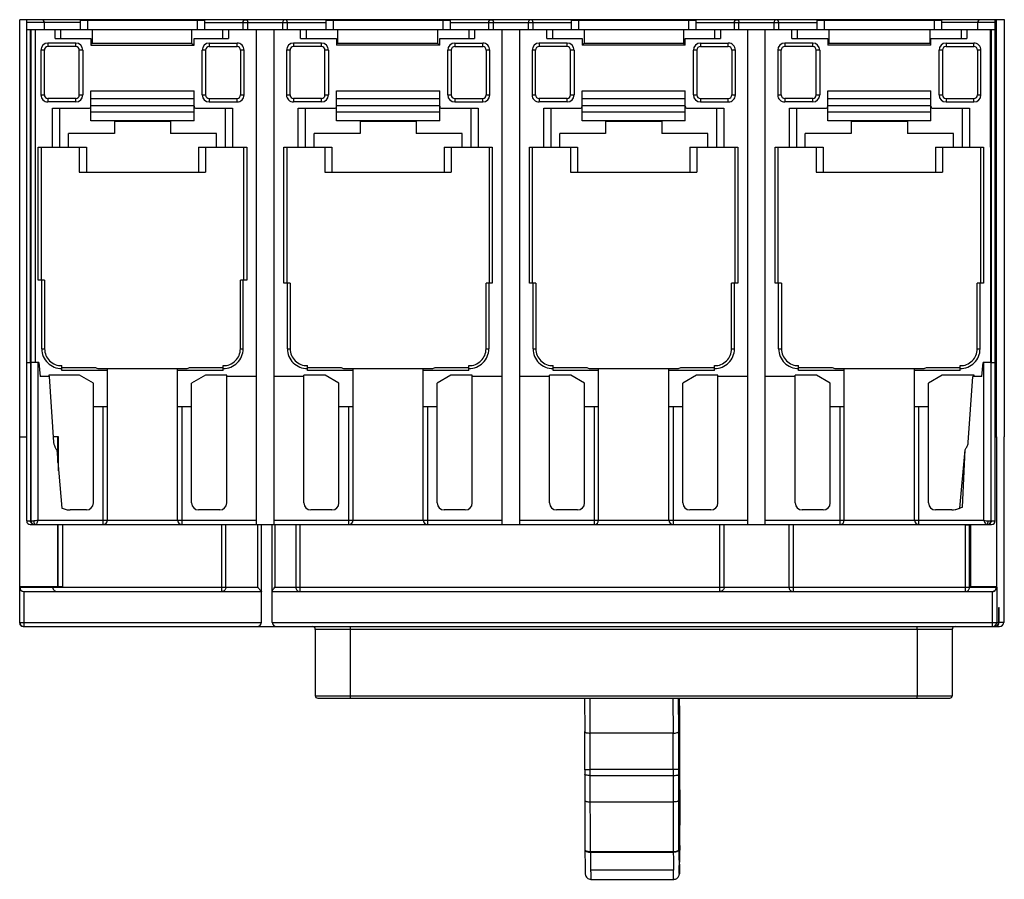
# Model space of a CAD drawing. Header units: millimetres. Extents: x 19 to 159, y 65 to 187.
import ezdxf

# ---------------------------------------------------------------- set-up
doc = ezdxf.new("R2010")
doc.units = ezdxf.units.MM
doc.header["$LTSCALE"] = 16.350276
doc.layers.get('0').update_dxf_attribs({"linetype": 'CONTINUOUS'})

msp = doc.modelspace()

# ---------------------------------------------------------------- linework, layer by layer
at = {"color": 7, "linetype": 'Continuous'}
for p, q in [((18.83, 101.29), (18.83, 187.29)), ((159.14, 187.29), (18.83, 187.29)), ((19.83, 115.84), (19.83, 187.29)), ((27.48, 186.89), (19.83, 186.89)), ((22.33, 186.89), (22.33, 185.88)), ((27.48, 185.88), (27.48, 187.23)), ((27.48, 187.23), (45.18, 187.23)), ((28.48, 187.23), (28.48, 185.88)), ((31.91, 187.29), (31.91, 187.23)), ((32.52, 187.23), (32.52, 187.29)), ((40.14, 187.29), (40.14, 187.23)), ((40.76, 187.23), (40.76, 187.29)), ((44.18, 185.88), (44.18, 187.23)), ((45.18, 187.23), (45.18, 185.88)), ((45.18, 186.89), (62.48, 186.89)), ((50.67, 185.88), (50.67, 186.89)), ((51.33, 185.88), (51.33, 186.89)), ((56.33, 185.88), (56.33, 186.89)), ((56.99, 185.88), (56.99, 186.89)), ((62.48, 185.88), (62.48, 187.23)), ((62.48, 187.23), (80.18, 187.23)), ((63.48, 187.23), (63.48, 185.88)), ((66.91, 187.29), (66.91, 187.23)), ((67.52, 187.23), (67.52, 187.29)), ((75.14, 187.29), (75.14, 187.23)), ((75.76, 187.23), (75.76, 187.29)), ((79.18, 185.88), (79.18, 187.23)), ((80.18, 187.23), (80.18, 185.88)), ((80.18, 186.89), (97.48, 186.89)), ((85.67, 185.88), (85.67, 186.89)), ((86.33, 185.88), (86.33, 186.89)), ((91.33, 185.88), (91.33, 186.89)), ((91.99, 185.88), (91.99, 186.89)), ((97.48, 185.88), (97.48, 187.23)), ((97.48, 187.23), (115.18, 187.23)), ((98.48, 187.23), (98.48, 185.88)), ((101.91, 187.29), (101.91, 187.23)), ((102.52, 187.23), (102.52, 187.29)), ((110.14, 187.29), (110.14, 187.23)), ((110.76, 187.23), (110.76, 187.29)), ((114.18, 185.88), (114.18, 187.23)), ((115.18, 187.23), (115.18, 185.88)), ((115.18, 186.89), (132.48, 186.89)), ((120.67, 185.88), (120.67, 186.89)), ((121.33, 185.88), (121.33, 186.89)), ((126.33, 185.88), (126.33, 186.89)), ((126.99, 185.88), (126.99, 186.89)), ((132.48, 185.88), (132.48, 187.23)), ((132.48, 187.23), (150.18, 187.23)), ((133.48, 187.23), (133.48, 185.88)), ((136.91, 187.29), (136.91, 187.23)), ((137.52, 187.23), (137.52, 187.29)), ((145.14, 187.29), (145.14, 187.23)), ((145.76, 187.23), (145.76, 187.29)), ((149.18, 185.88), (149.18, 187.23)), ((150.18, 187.23), (150.18, 185.88)), ((157.83, 186.89), (150.18, 186.89)), ((155.33, 186.89), (155.33, 185.88)), ((157.83, 115.84), (157.83, 187.29)), ((157.97, 187.29), (157.97, 127.85)), ((159.14, 127.85), (159.14, 187.29)), ((19.83, 185.88), (157.83, 185.88)), ((20.33, 185.88), (20.33, 138.44)), ((20.43, 185.88), (20.43, 115.84)), ((21.03, 185.88), (21.03, 138.41)), ((23.87, 184.62), (23.87, 185.88)), ((24.65, 185.88), (24.65, 184.62)), ((29.14, 185.88), (29.14, 183.96)), ((43.31, 185.88), (43.31, 183.96)), ((47.8, 184.62), (47.8, 185.88)), ((48.58, 185.88), (48.58, 184.62)), ((52.58, 115.34), (52.58, 185.88)), ((55.08, 115.34), (55.08, 185.88)), ((58.86, 184.62), (58.86, 185.88)), ((59.64, 185.88), (59.64, 184.62)), ((64.13, 185.88), (64.13, 183.96)), ((78.39, 185.88), (78.39, 183.96)), ((82.88, 184.62), (82.88, 185.88)), ((83.66, 185.88), (83.66, 184.62)), ((87.58, 115.34), (87.58, 185.88)), ((90.08, 115.34), (90.08, 185.88)), ((93.97, 184.62), (93.97, 185.88)), ((94.76, 185.88), (94.76, 184.62)), ((99.25, 185.88), (99.25, 183.96)), ((113.41, 185.88), (113.41, 183.96)), ((117.9, 184.62), (117.9, 185.88)), ((118.69, 185.88), (118.69, 184.62)), ((122.58, 115.34), (122.58, 185.88)), ((125.08, 115.34), (125.08, 185.88)), ((128.86, 184.62), (128.86, 185.88)), ((129.64, 185.88), (129.64, 184.62)), ((134.13, 185.88), (134.13, 183.96)), ((148.53, 185.88), (148.53, 183.96)), ((153.02, 184.62), (153.02, 185.88)), ((153.81, 185.88), (153.81, 184.62)), ((157.12, 185.88), (157.12, 169.14)), ((157.22, 138.41), (157.22, 185.88)), ((157.32, 138.44), (157.32, 185.88)), ((22.85, 183.96), (22.85, 183.46)), ((26.83, 183.96), (22.85, 183.96)), ((23.87, 184.62), (28.98, 184.62)), ((26.83, 183.46), (26.83, 183.96)), ((28.98, 184.62), (28.98, 183.66)), ((29.14, 183.96), (43.31, 183.96)), ((43.68, 183.66), (43.68, 184.62)), ((43.68, 184.62), (48.58, 184.62)), ((45.83, 183.96), (45.83, 183.46)), ((45.83, 183.96), (49.81, 183.96)), ((49.81, 183.46), (49.81, 183.96)), ((57.85, 183.96), (57.85, 183.46)), ((61.83, 183.96), (57.85, 183.96)), ((58.86, 184.62), (63.98, 184.62)), ((61.83, 183.46), (61.83, 183.96)), ((63.98, 184.62), (63.98, 183.66)), ((64.13, 183.96), (78.39, 183.96)), ((78.68, 183.66), (78.68, 184.62)), ((78.68, 184.62), (83.66, 184.62)), ((80.83, 183.96), (80.83, 183.46)), ((80.83, 183.96), (84.81, 183.96)), ((84.81, 183.46), (84.81, 183.96)), ((92.85, 183.96), (92.85, 183.46)), ((96.83, 183.96), (92.85, 183.96)), ((93.97, 184.62), (98.98, 184.62)), ((96.83, 183.46), (96.83, 183.96)), ((98.98, 184.62), (98.98, 183.66)), ((99.25, 183.96), (113.41, 183.96)), ((113.68, 183.66), (113.68, 184.62)), ((113.68, 184.62), (118.69, 184.62)), ((115.83, 183.96), (115.83, 183.46)), ((115.83, 183.96), (119.81, 183.96)), ((119.81, 183.46), (119.81, 183.96)), ((127.85, 183.96), (127.85, 183.46)), ((131.83, 183.96), (127.85, 183.96)), ((128.86, 184.62), (133.98, 184.62)), ((131.83, 183.46), (131.83, 183.96)), ((133.98, 184.62), (133.98, 183.66)), ((134.13, 183.96), (148.53, 183.96)), ((148.68, 183.66), (148.68, 184.62)), ((148.68, 184.62), (153.81, 184.62)), ((150.83, 183.96), (150.83, 183.46)), ((150.83, 183.96), (154.81, 183.96)), ((154.81, 183.46), (154.81, 183.96)), ((21.85, 182.96), (21.85, 176.56)), ((22.35, 182.96), (21.85, 182.96)), ((22.35, 176.56), (22.35, 182.96)), ((26.83, 183.46), (22.85, 183.46)), ((27.33, 176.56), (27.33, 182.96)), ((27.83, 182.96), (27.33, 182.96)), ((27.83, 182.96), (27.83, 176.56)), ((28.98, 183.66), (43.68, 183.66)), ((44.83, 176.56), (44.83, 182.96)), ((45.33, 182.96), (44.83, 182.96)), ((45.33, 182.96), (45.33, 176.56)), ((45.83, 183.46), (49.81, 183.46)), ((50.31, 182.96), (50.31, 176.56)), ((50.81, 182.96), (50.31, 182.96)), ((50.81, 176.56), (50.81, 182.96)), ((56.85, 182.96), (56.85, 176.56)), ((57.35, 182.96), (56.85, 182.96)), ((57.35, 176.56), (57.35, 182.96)), ((61.83, 183.46), (57.85, 183.46)), ((62.33, 176.56), (62.33, 182.96)), ((62.83, 182.96), (62.33, 182.96)), ((62.83, 182.96), (62.83, 176.56)), ((78.68, 183.66), (63.98, 183.66)), ((79.83, 176.56), (79.83, 182.96)), ((80.33, 182.96), (79.83, 182.96)), ((80.33, 182.96), (80.33, 176.56)), ((80.83, 183.46), (84.81, 183.46)), ((85.31, 182.96), (85.31, 176.56)), ((85.81, 182.96), (85.31, 182.96)), ((85.81, 176.56), (85.81, 182.96)), ((91.85, 182.96), (91.85, 176.56)), ((92.35, 182.96), (91.85, 182.96)), ((92.35, 176.56), (92.35, 182.96)), ((96.83, 183.46), (92.85, 183.46)), ((97.33, 176.56), (97.33, 182.96)), ((97.83, 182.96), (97.33, 182.96)), ((97.83, 182.96), (97.83, 176.56)), ((113.68, 183.66), (98.98, 183.66)), ((114.83, 176.56), (114.83, 182.96)), ((115.33, 182.96), (114.83, 182.96)), ((115.33, 182.96), (115.33, 176.56)), ((115.83, 183.46), (119.81, 183.46)), ((120.31, 182.96), (120.31, 176.56)), ((120.81, 182.96), (120.31, 182.96)), ((120.81, 176.56), (120.81, 182.96)), ((126.85, 182.96), (126.85, 176.56)), ((127.35, 182.96), (126.85, 182.96)), ((127.35, 176.56), (127.35, 182.96)), ((131.83, 183.46), (127.85, 183.46)), ((132.33, 176.56), (132.33, 182.96)), ((132.83, 182.96), (132.33, 182.96)), ((132.83, 182.96), (132.83, 176.56)), ((148.68, 183.66), (133.98, 183.66)), ((149.83, 176.56), (149.83, 182.96)), ((150.33, 182.96), (149.83, 182.96)), ((150.33, 182.96), (150.33, 176.56)), ((150.83, 183.46), (154.81, 183.46)), ((155.81, 182.96), (155.31, 182.96)), ((155.31, 182.96), (155.31, 176.56)), ((155.81, 176.56), (155.81, 182.96)), ((28.98, 172.89), (28.98, 177.16)), ((28.98, 177.16), (43.68, 177.16)), ((43.68, 172.89), (43.68, 177.16)), ((63.98, 172.89), (63.98, 177.16)), ((63.98, 177.16), (78.68, 177.16)), ((78.68, 172.89), (78.68, 177.16)), ((98.98, 172.89), (98.98, 177.16)), ((98.98, 177.16), (113.68, 177.16)), ((113.68, 172.89), (113.68, 177.16)), ((133.98, 172.89), (133.98, 177.16)), ((133.98, 177.16), (148.68, 177.16)), ((148.68, 172.89), (148.68, 177.16)), ((21.85, 176.56), (22.35, 176.56)), ((22.85, 176.06), (22.85, 175.56)), ((26.83, 176.06), (22.85, 176.06)), ((26.83, 175.56), (22.85, 175.56)), ((26.83, 175.56), (26.83, 176.06)), ((27.33, 176.56), (27.83, 176.56)), ((28.98, 176.06), (43.68, 176.06)), ((44.83, 176.56), (45.33, 176.56)), ((45.83, 176.06), (45.83, 175.56)), ((45.83, 176.06), (49.81, 176.06)), ((45.83, 175.56), (49.81, 175.56)), ((49.81, 175.56), (49.81, 176.06)), ((50.31, 176.56), (50.81, 176.56)), ((56.85, 176.56), (57.35, 176.56)), ((57.85, 176.06), (57.85, 175.56)), ((61.83, 176.06), (57.85, 176.06)), ((61.83, 175.56), (57.85, 175.56)), ((61.83, 175.56), (61.83, 176.06)), ((62.33, 176.56), (62.83, 176.56)), ((63.98, 176.06), (78.68, 176.06)), ((79.83, 176.56), (80.33, 176.56)), ((80.83, 176.06), (80.83, 175.56)), ((80.83, 176.06), (84.81, 176.06)), ((80.83, 175.56), (84.81, 175.56)), ((84.81, 175.56), (84.81, 176.06)), ((85.31, 176.56), (85.81, 176.56)), ((91.85, 176.56), (92.35, 176.56)), ((92.85, 176.06), (92.85, 175.56)), ((96.83, 176.06), (92.85, 176.06)), ((96.83, 175.56), (92.85, 175.56)), ((96.83, 175.56), (96.83, 176.06)), ((97.33, 176.56), (97.83, 176.56)), ((98.98, 176.06), (113.68, 176.06)), ((114.83, 176.56), (115.33, 176.56)), ((115.83, 176.06), (115.83, 175.56)), ((115.83, 176.06), (119.81, 176.06)), ((115.83, 175.56), (119.81, 175.56)), ((119.81, 175.56), (119.81, 176.06)), ((120.31, 176.56), (120.81, 176.56)), ((126.85, 176.56), (127.35, 176.56)), ((127.85, 176.06), (127.85, 175.56)), ((131.83, 176.06), (127.85, 176.06)), ((131.83, 175.56), (127.85, 175.56)), ((131.83, 175.56), (131.83, 176.06)), ((132.33, 176.56), (132.83, 176.56)), ((133.98, 176.06), (148.68, 176.06)), ((149.83, 176.56), (150.33, 176.56)), ((150.83, 176.06), (154.81, 176.06)), ((150.83, 176.06), (150.83, 175.56)), ((150.83, 175.56), (154.81, 175.56)), ((154.81, 175.56), (154.81, 176.06)), ((155.31, 176.56), (155.81, 176.56)), ((23.51, 169.14), (23.51, 174.66)), ((23.51, 174.66), (28.68, 174.66)), ((24.51, 174.66), (24.51, 169.14)), ((28.98, 175.06), (43.68, 175.06)), ((28.98, 174.16), (43.68, 174.16)), ((43.98, 174.66), (49.16, 174.66)), ((48.16, 169.14), (48.16, 174.66)), ((49.16, 174.66), (49.16, 169.14)), ((58.51, 169.14), (58.51, 174.66)), ((58.51, 174.66), (63.68, 174.66)), ((59.51, 174.66), (59.51, 169.14)), ((63.98, 175.06), (78.68, 175.06)), ((63.98, 174.16), (78.68, 174.16)), ((78.98, 174.66), (84.16, 174.66)), ((83.16, 169.14), (83.16, 174.66)), ((84.16, 174.66), (84.16, 169.14)), ((93.51, 169.14), (93.51, 174.66)), ((93.51, 174.66), (98.68, 174.66)), ((94.51, 174.66), (94.51, 169.14)), ((98.98, 175.06), (113.68, 175.06)), ((98.98, 174.16), (113.68, 174.16)), ((113.98, 174.66), (119.16, 174.66)), ((118.16, 169.14), (118.16, 174.66)), ((119.16, 174.66), (119.16, 169.14)), ((128.51, 169.14), (128.51, 174.66)), ((128.51, 174.66), (133.68, 174.66)), ((129.51, 174.66), (129.51, 169.14)), ((133.98, 175.06), (148.68, 175.06)), ((133.98, 174.16), (148.68, 174.16)), ((148.98, 174.66), (154.16, 174.66)), ((153.16, 169.14), (153.16, 174.66)), ((154.16, 174.66), (154.16, 169.14)), ((43.68, 172.89), (28.98, 172.89)), ((32.33, 172.82), (32.33, 171.06)), ((32.33, 172.82), (40.33, 172.82)), ((40.33, 172.82), (40.33, 171.06)), ((78.68, 172.89), (63.98, 172.89)), ((67.33, 172.82), (67.33, 171.06)), ((67.33, 172.82), (75.33, 172.82)), ((75.33, 172.82), (75.33, 171.06)), ((113.68, 172.89), (98.98, 172.89)), ((102.33, 172.82), (102.33, 171.06)), ((102.33, 172.82), (110.33, 172.82)), ((110.33, 172.82), (110.33, 171.06)), ((148.68, 172.89), (133.98, 172.89)), ((137.33, 172.82), (137.33, 171.06)), ((137.33, 172.82), (145.33, 172.82)), ((145.33, 172.82), (145.33, 171.06)), ((25.78, 169.14), (25.78, 171.06)), ((32.33, 171.06), (25.78, 171.06)), ((46.88, 171.06), (40.33, 171.06)), ((46.88, 169.14), (46.88, 171.06)), ((60.78, 169.14), (60.78, 171.06)), ((67.33, 171.06), (60.78, 171.06)), ((81.88, 171.06), (75.33, 171.06)), ((81.88, 169.14), (81.88, 171.06)), ((95.78, 169.14), (95.78, 171.06)), ((102.33, 171.06), (95.78, 171.06)), ((116.88, 171.06), (110.33, 171.06)), ((116.88, 169.14), (116.88, 171.06)), ((130.78, 169.14), (130.78, 171.06)), ((137.33, 171.06), (130.78, 171.06)), ((151.88, 171.06), (145.33, 171.06)), ((151.88, 169.14), (151.88, 171.06)), ((21.48, 150.16), (21.48, 169.14)), ((21.48, 169.14), (28.33, 169.14)), ((21.88, 169.14), (21.88, 150.16)), ((27.33, 169.14), (27.33, 165.58)), ((28.33, 169.14), (28.33, 165.58)), ((44.33, 169.14), (44.33, 165.58)), ((44.33, 169.14), (51.18, 169.14)), ((45.33, 169.14), (45.33, 165.58)), ((50.78, 150.16), (50.78, 169.14)), ((51.18, 169.14), (51.18, 150.16)), ((56.48, 149.76), (56.48, 169.14)), ((56.48, 169.14), (63.33, 169.14)), ((56.88, 169.14), (56.88, 149.76)), ((62.33, 169.14), (62.33, 165.58)), ((63.33, 169.14), (63.33, 165.58)), ((79.33, 169.14), (79.33, 165.58)), ((79.33, 169.14), (86.18, 169.14)), ((80.33, 169.14), (80.33, 165.58)), ((85.78, 149.76), (85.78, 169.14)), ((86.18, 169.14), (86.18, 149.76)), ((91.48, 149.76), (91.48, 169.14)), ((91.48, 169.14), (98.33, 169.14)), ((91.88, 169.14), (91.88, 149.76)), ((97.33, 169.14), (97.33, 165.58)), ((98.33, 169.14), (98.33, 165.58)), ((114.33, 169.14), (114.33, 165.58)), ((114.33, 169.14), (121.18, 169.14)), ((115.33, 169.14), (115.33, 165.58)), ((120.78, 149.76), (120.78, 169.14)), ((121.18, 169.14), (121.18, 149.76)), ((126.48, 149.76), (126.48, 169.14)), ((126.48, 169.14), (133.33, 169.14)), ((126.88, 169.14), (126.88, 149.76)), ((132.33, 169.14), (132.33, 165.58)), ((133.33, 169.14), (133.33, 165.58)), ((149.33, 169.14), (156.18, 169.14)), ((149.33, 169.14), (149.33, 165.58)), ((150.33, 169.14), (150.33, 165.58)), ((155.78, 149.76), (155.78, 169.14)), ((156.18, 169.14), (156.18, 149.76)), ((157.22, 169.14), (157.12, 169.14)), ((27.33, 165.58), (45.33, 165.58)), ((62.33, 165.58), (80.33, 165.58)), ((97.33, 165.58), (115.33, 165.58)), ((132.33, 165.58), (150.33, 165.58)), ((22.38, 150.16), (21.48, 150.16)), ((21.98, 140.38), (21.98, 150.16)), ((22.38, 150.16), (22.38, 140.38)), ((50.28, 140.38), (50.28, 150.16)), ((51.18, 150.16), (50.28, 150.16)), ((50.68, 140.38), (50.68, 150.16)), ((57.38, 149.76), (56.48, 149.76)), ((56.98, 140.38), (56.98, 149.76)), ((57.38, 149.76), (57.38, 140.38)), ((85.28, 140.38), (85.28, 149.76)), ((86.18, 149.76), (85.28, 149.76)), ((85.68, 149.76), (85.68, 140.38)), ((92.38, 149.76), (91.48, 149.76)), ((91.98, 140.38), (91.98, 149.76)), ((92.38, 149.76), (92.38, 140.38)), ((121.18, 149.76), (120.28, 149.76)), ((120.28, 140.38), (120.28, 149.76)), ((120.68, 140.38), (120.68, 149.76)), ((127.38, 149.76), (126.48, 149.76)), ((126.98, 140.38), (126.98, 149.76)), ((127.38, 149.76), (127.38, 140.38)), ((156.18, 149.76), (155.28, 149.76)), ((155.28, 140.38), (155.28, 149.76)), ((155.68, 140.38), (155.68, 149.76)), ((21.98, 140.38), (22.38, 140.38)), ((50.28, 140.38), (50.68, 140.38)), ((56.98, 140.38), (57.38, 140.38)), ((85.28, 140.38), (85.68, 140.38)), ((91.98, 140.38), (92.38, 140.38)), ((120.28, 140.38), (120.68, 140.38)), ((126.98, 140.38), (127.38, 140.38)), ((155.28, 140.38), (155.68, 140.38)), ((19.83, 138.44), (20.38, 138.44)), ((20.38, 138.44), (20.38, 115.84)), ((21.57, 138.41), (20.42, 138.41)), ((21.43, 138.41), (21.43, 115.94)), ((21.57, 138.41), (21.74, 136.41)), ((24.83, 137.31), (24.83, 137.98)), ((24.83, 137.71), (29.63, 137.71)), ((30.09, 137.56), (42.57, 137.56)), ((31.33, 115.94), (31.33, 137.56)), ((41.33, 115.94), (41.33, 137.56)), ((43.04, 137.71), (47.83, 137.71)), ((47.83, 137.31), (47.83, 137.98)), ((59.83, 137.31), (59.83, 137.98)), ((59.83, 137.71), (64.63, 137.71)), ((65.09, 137.56), (77.57, 137.56)), ((66.33, 115.94), (66.33, 137.56)), ((76.33, 115.94), (76.33, 137.56)), ((78.04, 137.71), (82.83, 137.71)), ((82.83, 137.31), (82.83, 137.98)), ((94.83, 137.31), (94.83, 137.98)), ((94.83, 137.71), (99.63, 137.71)), ((100.09, 137.56), (112.57, 137.56)), ((101.33, 115.94), (101.33, 137.56)), ((111.33, 115.94), (111.33, 137.56)), ((113.04, 137.71), (117.83, 137.71)), ((117.83, 137.31), (117.83, 137.98)), ((129.83, 137.31), (129.83, 137.98)), ((129.83, 137.71), (134.63, 137.71)), ((135.09, 137.56), (147.57, 137.56)), ((136.33, 115.94), (136.33, 137.56)), ((146.33, 115.94), (146.33, 137.56)), ((148.04, 137.71), (152.83, 137.71)), ((152.83, 137.31), (152.83, 137.98)), ((155.93, 136.41), (156.11, 138.41)), ((157.22, 138.41), (156.11, 138.41)), ((156.23, 115.94), (156.23, 138.41)), ((157.23, 138.41), (157.23, 115.84)), ((157.28, 138.44), (157.83, 138.44)), ((157.28, 115.84), (157.28, 138.44)), ((23.02, 136.41), (21.74, 136.41)), ((22.99, 136.61), (23.01, 136.41)), ((27.37, 136.61), (22.99, 136.61)), ((23.02, 136.41), (23.66, 127.05)), ((31.33, 137.31), (24.83, 137.31)), ((29.33, 135.48), (27.37, 136.61)), ((47.83, 137.31), (41.33, 137.31)), ((45.29, 136.61), (43.33, 135.48)), ((48.33, 136.61), (45.29, 136.61)), ((48.33, 118.41), (48.33, 136.61)), ((52.58, 136.41), (48.33, 136.41)), ((59.33, 136.41), (55.08, 136.41)), ((59.33, 118.41), (59.33, 136.61)), ((62.37, 136.61), (59.33, 136.61)), ((66.33, 137.31), (59.83, 137.31)), ((64.33, 135.48), (62.37, 136.61)), ((82.83, 137.31), (76.33, 137.31)), ((80.29, 136.61), (78.33, 135.48)), ((83.33, 136.61), (80.29, 136.61)), ((83.33, 118.41), (83.33, 136.61)), ((87.58, 136.41), (83.33, 136.41)), ((94.33, 136.41), (90.08, 136.41)), ((94.33, 118.41), (94.33, 136.61)), ((97.37, 136.61), (94.33, 136.61)), ((101.33, 137.31), (94.83, 137.31)), ((99.33, 135.48), (97.37, 136.61)), ((117.83, 137.31), (111.33, 137.31)), ((115.29, 136.61), (113.33, 135.48)), ((118.33, 136.61), (115.29, 136.61)), ((118.33, 118.41), (118.33, 136.61)), ((122.58, 136.41), (118.33, 136.41)), ((129.33, 136.41), (125.08, 136.41)), ((132.37, 136.61), (129.33, 136.61)), ((129.33, 118.41), (129.33, 136.61)), ((136.33, 137.31), (129.83, 137.31)), ((134.33, 135.48), (132.37, 136.61)), ((152.83, 137.31), (146.33, 137.31)), ((150.29, 136.61), (148.33, 135.48)), ((154.86, 136.61), (150.29, 136.61)), ((154, 127.02), (154.65, 136.41)), ((155.93, 136.41), (154.65, 136.41)), ((154.84, 136.41), (154.86, 136.61)), ((29.33, 118.41), (29.33, 135.48)), ((43.33, 118.41), (43.33, 135.48)), ((64.33, 118.41), (64.33, 135.48)), ((78.33, 118.41), (78.33, 135.48)), ((99.33, 118.41), (99.33, 135.48)), ((113.33, 118.41), (113.33, 135.48)), ((134.33, 118.41), (134.33, 135.48)), ((148.33, 118.41), (148.33, 135.48)), ((31.32, 132.11), (29.33, 132.11)), ((30.73, 115.34), (30.73, 132.11)), ((43.33, 132.11), (41.34, 132.11)), ((41.93, 132.11), (41.93, 115.34)), ((66.32, 132.11), (64.33, 132.11)), ((65.73, 115.34), (65.73, 132.11)), ((78.33, 132.11), (76.34, 132.11)), ((76.93, 132.11), (76.93, 115.34)), ((101.32, 132.11), (99.33, 132.11)), ((100.73, 115.34), (100.73, 132.11)), ((113.33, 132.11), (111.34, 132.11)), ((111.93, 132.11), (111.93, 115.34)), ((136.32, 132.11), (134.33, 132.11)), ((135.73, 115.34), (135.73, 132.11)), ((148.33, 132.11), (146.34, 132.11)), ((146.93, 132.11), (146.93, 115.34)), ((18.83, 127.85), (19.83, 127.85)), ((24.38, 127.85), (23.6, 127.85)), ((24.27, 124.16), (24.27, 127.85)), ((24.38, 123), (24.38, 127.85)), ((157.83, 127.85), (157.97, 127.85)), ((158, 127.85), (158, 106.45)), ((159.11, 106.95), (159.11, 127.85)), ((24.12, 125.96), (24.84, 117.68)), ((152.82, 117.68), (153.55, 125.96)), ((153.16, 117.83), (153.55, 125.96)), ((28.33, 117.41), (26.01, 117.41)), ((47.33, 117.41), (44.33, 117.41)), ((63.33, 117.41), (60.33, 117.41)), ((82.33, 117.41), (79.33, 117.41)), ((98.33, 117.41), (95.33, 117.41)), ((117.33, 117.41), (114.33, 117.41)), ((133.33, 117.41), (130.33, 117.41)), ((151.65, 117.41), (149.33, 117.41)), ((19.83, 115.84), (20.83, 115.84)), ((20.33, 115.34), (156.73, 115.34)), ((21.43, 115.94), (41.32, 115.94)), ((24.27, 106.45), (24.27, 115.34)), ((24.32, 106.45), (24.32, 115.34)), ((24.92, 115.34), (24.92, 106.45)), ((41.33, 115.94), (52.58, 115.94)), ((47.62, 105.79), (47.62, 115.34)), ((48.22, 106.39), (48.22, 115.34)), ((52.75, 106.39), (52.75, 115.34)), ((53.29, 101.39), (53.29, 115.34)), ((54.83, 101.39), (54.83, 115.34)), ((55.08, 115.94), (76.32, 115.94)), ((55.19, 115.34), (55.19, 106.39)), ((58.16, 115.34), (58.16, 106.39)), ((58.76, 115.34), (58.76, 105.79)), ((76.33, 115.94), (87.58, 115.94)), ((90.08, 115.94), (111.32, 115.94)), ((111.33, 115.94), (122.58, 115.94)), ((118.62, 105.79), (118.62, 115.34)), ((119.21, 106.39), (119.21, 115.34)), ((125.08, 115.94), (146.32, 115.94)), ((128.45, 115.34), (128.45, 106.39)), ((129.05, 115.34), (129.05, 105.79)), ((146.33, 115.94), (156.23, 115.94)), ((153.6, 115.29), (154.33, 115.29)), ((153.6, 105.79), (153.6, 115.29)), ((154.19, 106.39), (154.19, 115.29)), ((154.32, 115.29), (154.32, 106.45)), ((154.33, 115.34), (154.33, 115.29)), ((156.77, 115.34), (157.33, 115.34)), ((156.83, 115.84), (157.83, 115.84)), ((159.07, 106.95), (159.11, 106.95)), ((159.07, 106.95), (159.07, 101.39)), ((24.92, 106.45), (18.83, 106.45)), ((18.83, 106.39), (52.75, 106.39)), ((19.43, 105.79), (19.43, 100.79)), ((19.43, 105.79), (53.29, 105.79)), ((23.56, 106.45), (23.56, 106.39)), ((54.83, 105.79), (157.45, 105.79)), ((55.19, 106.39), (158.05, 106.39)), ((157.99, 106.45), (154.32, 106.45)), ((157.45, 100.79), (157.45, 105.79)), ((157.99, 106.45), (157.99, 106.39)), ((158.05, 106.39), (158.05, 101.39)), ((158.35, 103.49), (158.42, 103.49)), ((158.35, 101.39), (158.35, 103.49)), ((158.42, 101.39), (158.42, 103.49)), ((18.83, 101.39), (53.29, 101.39)), ((54.83, 101.39), (158.35, 101.39)), ((159.07, 101.39), (158.42, 101.39)), ((19.33, 100.79), (158.47, 100.79)), ((60.95, 100.39), (60.95, 90.94)), ((151.71, 100.39), (60.95, 100.39)), ((65.94, 100.79), (65.94, 90.59)), ((146.71, 100.39), (146.71, 100.79)), ((146.72, 100.39), (146.72, 90.94)), ((151.73, 100.5), (151.71, 100.39)), ((151.71, 100.39), (151.71, 90.94)), ((60.95, 90.94), (151.71, 90.94)), ((61.3, 90.59), (151.36, 90.59)), ((99.33, 90.59), (99.34, 85.83)), ((100.13, 85.6), (100.12, 90.59)), ((111.92, 90.59), (111.93, 85.6)), ((112.74, 85.83), (112.73, 90.59)), ((112.82, 90.59), (112.83, 88.47)), ((146.71, 90.59), (146.71, 90.94)), ((111.93, 85.6), (100.13, 85.6)), ((112.86, 82.65), (112.89, 72.46)), ((99.35, 80.37), (99.35, 79.68)), ((100.14, 80.44), (111.94, 80.44)), ((100.14, 79.57), (100.14, 80.44)), ((111.94, 80.44), (111.97, 68.73)), ((112.75, 79.68), (112.75, 80.37)), ((99.35, 79.68), (99.38, 68.96)), ((100.14, 79.57), (111.94, 79.57)), ((100.17, 68.73), (100.14, 79.57)), ((112.78, 68.95), (112.75, 79.68)), ((100.15, 75.8), (111.95, 75.79)), ((112.89, 72.46), (112.89, 72.46)), ((112.89, 69.15), (112.88, 68.9)), ((112.89, 69.6), (112.89, 69.38)), ((112.89, 69.38), (112.89, 69.15)), ((100.17, 68.73), (111.97, 68.73)), ((100.17, 68.73), (100.17, 68.62)), ((100.17, 68.62), (111.97, 68.62)), ((111.97, 68.62), (111.97, 68.73)), ((111.99, 66.08), (100.19, 66.08)), ((112.87, 66.94), (112.87, 66.8)), ((100.23, 64.76), (112.03, 64.76))]:
    msp.add_line(p, q, dxfattribs=at)
for centre, radius, start, end in [((21.93, 186.89), 0.4, 0, 90), ((155.73, 186.89), 0.4, 90, 180), ((22.85, 182.96), 1, 89.9454, 179.9404), ((26.83, 182.96), 1, 0, 90), ((45.83, 182.96), 1, 90, 180), ((49.81, 182.96), 1, 0.0564, 90.0608), ((57.85, 182.96), 1, 89.9419, 179.9389), ((61.83, 182.96), 1, 0, 90), ((80.83, 182.96), 1, 90, 180), ((84.81, 182.96), 1, 0.0563, 90.0639), ((92.85, 182.96), 1, 89.9436, 179.9396), ((96.83, 182.96), 1, 0, 90), ((115.83, 182.96), 1, 90, 180), ((119.81, 182.96), 1, 0.0556, 90.0599), ((127.85, 182.96), 1, 89.9427, 179.9397), ((131.83, 182.96), 1, 0, 90), ((150.83, 182.96), 1, 90, 180), ((154.81, 182.96), 1, 0.0555, 90.063), ((22.85, 182.96), 0.5, 89.9424, 179.9398), ((26.83, 182.96), 0.5, 0, 90), ((45.83, 182.96), 0.5, 90, 180), ((49.81, 182.96), 0.5, 0.0598, 90.0588), ((57.85, 182.96), 0.5, 89.9425, 179.9375), ((61.83, 182.96), 0.5, 0, 90), ((80.83, 182.96), 0.5, 90, 180), ((84.81, 182.96), 0.5, 0.0564, 90.0628), ((92.85, 182.96), 0.5, 89.9378, 179.945), ((96.83, 182.96), 0.5, 0, 90), ((115.83, 182.96), 0.5, 90, 180), ((119.81, 182.96), 0.5, 0.0589, 90.058), ((127.85, 182.96), 0.5, 89.9433, 179.9384), ((131.83, 182.96), 0.5, 0, 90), ((150.83, 182.96), 0.5, 90, 180), ((154.81, 182.96), 0.5, 0.0555, 90.0619), ((22.85, 176.56), 1, 180.0627, 270.0634), ((22.85, 176.56), 0.5, 180.0346, 270.0631), ((26.83, 176.56), 1, 270, 360), ((26.83, 176.56), 0.5, 270, 360), ((45.83, 176.56), 1, 180, 270), ((45.83, 176.56), 0.5, 180, 270), ((49.81, 176.56), 1, 269.9368, 359.9387), ((49.81, 176.56), 0.5, 269.9348, 359.938), ((57.85, 176.56), 1, 180.0563, 270.064), ((57.85, 176.56), 0.5, 180.0563, 270.0628), ((61.83, 176.56), 1, 270, 360), ((61.83, 176.56), 0.5, 270, 360), ((80.83, 176.56), 1, 180, 270), ((80.83, 176.56), 0.5, 180, 270), ((84.81, 176.56), 1, 269.9421, 359.9388), ((84.81, 176.56), 0.5, 269.942, 359.9381), ((92.85, 176.56), 1, 180.0607, 270.0624), ((92.85, 176.56), 0.5, 180.0516, 270.0582), ((96.83, 176.56), 1, 270, 360), ((96.83, 176.56), 0.5, 270, 360), ((115.83, 176.56), 1, 180, 270), ((115.83, 176.56), 0.5, 180, 270), ((119.81, 176.56), 1, 269.9376, 359.9395), ((119.81, 176.56), 0.5, 269.9357, 359.9388), ((127.85, 176.56), 1, 180.0555, 270.0631), ((127.85, 176.56), 0.5, 180.0555, 270.0619), ((131.83, 176.56), 1, 270, 360), ((131.83, 176.56), 0.5, 270, 360), ((150.83, 176.56), 1, 180, 270), ((150.83, 176.56), 0.5, 180, 270), ((154.81, 176.56), 1, 269.943, 359.9396), ((154.81, 176.56), 0.5, 269.9428, 359.939), ((28.68, 174.96), 0.3, 270, 0.0133), ((43.98, 174.96), 0.3, 179.9852, 269.9926), ((63.68, 174.96), 0.3, 270, 0.013), ((78.98, 174.96), 0.3, 179.9846, 269.9923), ((98.68, 174.96), 0.3, 270, 0.013), ((113.98, 174.96), 0.3, 179.9846, 269.9923), ((133.68, 174.96), 0.3, 270, 0.0137), ((148.98, 174.96), 0.3, 179.986, 269.993), ((24.78, 140.38), 2.8, 180, 271.0235), ((24.78, 140.38), 2.4, 180, 271.1941), ((47.88, 140.38), 2.8, 268.9765, 0), ((47.88, 140.38), 2.4, 268.8059, 360), ((59.78, 140.38), 2.8, 180, 271.0235), ((59.78, 140.38), 2.4, 180, 271.1941), ((82.88, 140.38), 2.8, 268.9765, 0), ((82.88, 140.38), 2.4, 268.8059, 360), ((94.78, 140.38), 2.8, 180, 271.0235), ((94.78, 140.38), 2.4, 180, 271.1941), ((117.88, 140.38), 2.8, 268.9765, 0), ((117.88, 140.38), 2.4, 268.8059, 360), ((129.78, 140.38), 2.8, 180, 271.0235), ((129.78, 140.38), 2.4, 180, 271.1941), ((152.88, 140.38), 2.8, 268.9765, 0), ((152.88, 140.38), 2.4, 268.8059, 360), ((30.09, 138.36), 0.8, 234.3409, 270), ((42.57, 138.36), 0.8, 270, 305.6591), ((65.09, 138.36), 0.8, 234.3409, 270), ((77.57, 138.36), 0.8, 270, 305.6591), ((100.09, 138.36), 0.8, 234.3409, 270), ((112.57, 138.36), 0.8, 270, 305.6591), ((135.09, 138.36), 0.8, 234.3409, 270), ((147.57, 138.36), 0.8, 270, 305.6591), ((28.33, 118.41), 1, 270, 360), ((44.33, 118.41), 1, 180, 270), ((47.33, 118.41), 1, 270, 360), ((60.33, 118.41), 1, 180, 270), ((63.33, 118.41), 1, 270, 360), ((79.33, 118.41), 1, 180, 270), ((82.33, 118.41), 1, 270, 360), ((95.33, 118.41), 1, 180, 270), ((98.33, 118.41), 1, 270, 360), ((114.33, 118.41), 1, 180, 270), ((117.33, 118.41), 1, 270, 360), ((130.33, 118.41), 1, 180, 270), ((133.33, 118.41), 1, 270, 360), ((149.33, 118.41), 1, 180, 270), ((20.33, 115.84), 0.5, 180, 270), ((20.93, 115.84), 0.5, 179.9955, 269.9949), ((21.21, 115.65), 0.334, 221.3748, 227.4062), ((30.73, 115.94), 0.6, 270, 360), ((41.93, 115.94), 0.6, 180, 270), ((65.73, 115.94), 0.6, 270, 360), ((76.93, 115.94), 0.6, 180, 270), ((100.73, 115.94), 0.6, 270, 360), ((111.93, 115.94), 0.6, 180, 270), ((135.73, 115.94), 0.6, 270, 360), ((146.93, 115.94), 0.6, 180, 270), ((156.73, 115.84), 0.5, 270.005, 0.0045), ((157.33, 115.84), 0.5, 270, 360), ((158.61, 106.95), 0.503, 346.2656, 359.933), ((19.43, 106.39), 0.6, 180, 270), ((19.43, 101.39), 0.6, 180, 270), ((19.33, 101.29), 0.5, 180, 270), ((52.69, 101.39), 0.6, 270, 360), ((55.43, 101.39), 0.6, 180, 270), ((157.45, 101.39), 0.6, 270.0014, 0.0014), ((158.47, 101.39), 0.6, 270.0598, 359.9672), ((60.55, 100.39), 0.4, 359.9996, 90), ((152.11, 100.39), 0.4, 90, 164.1852), ((61.3, 90.94), 0.35, 180, 270), ((151.36, 90.94), 0.35, 270, 0), ((1322.5, 91.98), 1209.67, 180.1665, 180.29203), ((-1342.38, 81.66), 1441.73, 359.94889, 0.16579), ((-1289.6, 81.63), 1389.74, 359.95093, 0.16376), ((-1251.83, 81.66), 1363.77, 359.9489, 0.16578), ((-1356.84, 81.63), 1469.59, 359.95094, 0.16374), ((1024.35, 90.5), 911.52, 180.29416, 180.43433), ((-443.17, 71.52), 556.06, 359.7336, 0.0978), ((-481.15, 71.55), 594.04, 359.81212, 0.08835), ((353.47, 69.81), 240.7, 180.2031, 180.7332), ((-198.38, 70.35), 311.27, 359.3722, 359.7342), ((366.82, 69.52), 266.65, 180.1935, 180.7379)]:
    msp.add_arc(centre, radius, start, end, dxfattribs=at)
for centre, major_axis, ratio, start_param, end_param in [((27.79, 183.96), (1.35, 0), 0.221695, 5.789751, 6.283185), ((44.66, 183.96), (1.35, 0), 0.221695, 3.141593, 3.90588), ((62.78, 183.96), (1.35, 0), 0.221695, 5.810563, 6.283185), ((79.74, 183.96), (1.35, 0), 0.221695, 3.141593, 3.812767), ((97.9, 183.96), (1.35, 0), 0.221695, 5.643624, 6.283185), ((114.77, 183.96), (1.35, 0), 0.221695, -3.141593, -2.499866), ((132.78, 183.96), (1.35, 0), 0.221695, 5.808225, 6.283185), ((149.88, 183.96), (1.35, 0), 0.221695, -3.141593, -2.666632), ((157.75, 101.39), (0.6, 0), 0.999951, -1.570796, 0), ((157.82, 101.39), (0.6, 0), 0.999951, 4.712389, 6.283185)]:
    msp.add_ellipse(centre, major_axis=major_axis, ratio=ratio, start_param=start_param, end_param=end_param, dxfattribs=at)
for points, knots in [([(32.67, 187.23), (32.66, 187.24), (32.62, 187.28), (32.56, 187.29), (32.52, 187.29)], [0, 0, 0, 0, 0.266276, 1, 1, 1, 1]), ([(40.14, 187.29), (40.13, 187.29), (40.07, 187.29), (40.02, 187.26), (39.99, 187.23)], [0, 0, 0, 0, 0.240075, 1, 1, 1, 1]), ([(50.67, 186.89), (50.67, 186.99), (50.72, 187.15), (50.89, 187.27), (50.98, 187.29), (51.03, 187.29)], [0, 0, 0, 0, 0.512948, 0.760394, 1, 1, 1, 1]), ([(51.03, 187.29), (51.07, 187.29), (51.15, 187.27), (51.25, 187.18), (51.32, 187.04), (51.33, 186.94), (51.33, 186.89)], [0, 0, 0, 0, 0.217951, 0.456147, 0.720121, 1, 1, 1, 1]), ([(56.63, 187.29), (56.59, 187.29), (56.51, 187.27), (56.41, 187.18), (56.34, 187.04), (56.33, 186.94), (56.33, 186.89)], [0, 0, 0, 0, 0.218156, 0.456402, 0.720241, 1, 1, 1, 1]), ([(56.99, 186.89), (56.99, 186.99), (56.94, 187.15), (56.78, 187.27), (56.68, 187.29), (56.63, 187.29)], [0, 0, 0, 0, 0.512867, 0.760331, 1, 1, 1, 1]), ([(67.67, 187.23), (67.66, 187.24), (67.62, 187.28), (67.56, 187.29), (67.52, 187.29)], [0, 0, 0, 0, 0.266276, 1, 1, 1, 1]), ([(75.14, 187.29), (75.13, 187.29), (75.07, 187.29), (75.02, 187.26), (74.99, 187.23)], [0, 0, 0, 0, 0.240075, 1, 1, 1, 1]), ([(85.67, 186.89), (85.67, 186.99), (85.72, 187.15), (85.89, 187.27), (85.98, 187.29), (86.03, 187.29)], [0, 0, 0, 0, 0.512949, 0.760395, 1, 1, 1, 1]), ([(86.03, 187.29), (86.07, 187.29), (86.15, 187.27), (86.25, 187.18), (86.32, 187.04), (86.33, 186.94), (86.33, 186.89)], [0, 0, 0, 0, 0.217951, 0.456146, 0.720121, 1, 1, 1, 1]), ([(91.63, 187.29), (91.59, 187.29), (91.51, 187.27), (91.41, 187.18), (91.34, 187.04), (91.33, 186.94), (91.33, 186.89)], [0, 0, 0, 0, 0.218156, 0.456402, 0.72024, 1, 1, 1, 1]), ([(91.99, 186.89), (91.99, 186.99), (91.94, 187.15), (91.78, 187.27), (91.68, 187.29), (91.63, 187.29)], [0, 0, 0, 0, 0.512867, 0.760331, 1, 1, 1, 1]), ([(102.67, 187.23), (102.66, 187.24), (102.62, 187.28), (102.56, 187.29), (102.52, 187.29)], [0, 0, 0, 0, 0.266276, 1, 1, 1, 1]), ([(110.14, 187.29), (110.13, 187.29), (110.07, 187.29), (110.02, 187.26), (109.99, 187.23)], [0, 0, 0, 0, 0.240075, 1, 1, 1, 1]), ([(120.67, 186.89), (120.67, 186.99), (120.72, 187.15), (120.89, 187.27), (120.98, 187.29), (121.03, 187.29)], [0, 0, 0, 0, 0.512948, 0.760394, 1, 1, 1, 1]), ([(121.03, 187.29), (121.07, 187.29), (121.15, 187.27), (121.25, 187.18), (121.32, 187.04), (121.33, 186.94), (121.33, 186.89)], [0, 0, 0, 0, 0.217951, 0.456147, 0.720121, 1, 1, 1, 1]), ([(126.63, 187.29), (126.59, 187.29), (126.51, 187.27), (126.41, 187.18), (126.34, 187.04), (126.33, 186.94), (126.33, 186.89)], [0, 0, 0, 0, 0.218156, 0.456402, 0.720241, 1, 1, 1, 1]), ([(126.99, 186.89), (126.99, 186.99), (126.94, 187.15), (126.78, 187.27), (126.68, 187.29), (126.63, 187.29)], [0, 0, 0, 0, 0.512867, 0.760331, 1, 1, 1, 1]), ([(137.52, 187.29), (137.54, 187.29), (137.59, 187.29), (137.64, 187.26), (137.67, 187.23)], [0, 0, 0, 0, 0.22767, 1, 1, 1, 1]), ([(144.99, 187.23), (145, 187.24), (145.05, 187.27), (145.1, 187.29), (145.14, 187.29)], [0, 0, 0, 0, 0.271324, 1, 1, 1, 1]), ([(23.68, 126.88), (23.69, 126.82), (23.71, 126.76), (23.73, 126.7), (23.73, 126.69)], [0, 0, 0, 0, 0.950628, 1, 1, 1, 1]), ([(23.83, 126.46), (23.85, 126.42), (23.87, 126.38), (23.89, 126.33), (23.89, 126.33)], [0, 0, 0, 0, 0.933421, 1, 1, 1, 1]), ([(153.55, 125.96), (153.63, 126.09), (153.77, 126.32), (153.94, 126.68), (153.99, 126.91), (154, 127.02)], [0, 0, 0, 0, 0.377682, 0.718627, 1, 1, 1, 1]), ([(24.84, 117.68), (24.86, 117.67), (25.07, 117.58), (25.45, 117.46), (25.83, 117.41), (26.01, 117.41)], [0, 0, 0, 0, 0.052694, 0.553849, 1, 1, 1, 1]), ([(151.65, 117.41), (151.81, 117.41), (152.14, 117.45), (152.53, 117.56), (152.76, 117.65), (152.82, 117.68)], [0, 0, 0, 0, 0.390526, 0.825952, 1, 1, 1, 1]), ([(20.89, 115.34), (20.83, 115.34), (20.7, 115.37), (20.53, 115.47), (20.41, 115.64), (20.38, 115.77), (20.38, 115.84)], [0, 0, 0, 0, 0.239476, 0.483511, 0.737125, 1, 1, 1, 1]), ([(21.43, 115.94), (21.32, 115.92), (21.12, 115.87), (20.92, 115.84), (20.83, 115.84)], [0, 0, 0, 0, 0.547547, 1, 1, 1, 1]), ([(20.83, 115.84), (20.83, 115.77), (20.85, 115.62), (20.91, 115.48), (20.96, 115.43)], [0, 0, 0, 0, 0.517896, 1, 1, 1, 1]), ([(20.98, 115.4), (20.99, 115.39), (21.04, 115.36), (21.09, 115.34), (21.13, 115.34)], [0, 0, 0, 0, 0.284953, 1, 1, 1, 1]), ([(21.26, 115.51), (21.24, 115.47), (21.21, 115.41), (21.16, 115.36), (21.14, 115.34), (21.13, 115.34)], [0, 0, 0, 0, 0.655408, 0.862632, 1, 1, 1, 1]), ([(21.43, 115.94), (21.41, 115.9), (21.36, 115.76), (21.3, 115.61), (21.26, 115.51)], [0, 0, 0, 0, 0.272795, 1, 1, 1, 1]), ([(156.23, 115.94), (156.33, 115.92), (156.53, 115.88), (156.73, 115.84), (156.83, 115.84)], [0, 0, 0, 0, 0.526825, 1, 1, 1, 1]), ([(156.23, 115.94), (156.25, 115.9), (156.3, 115.76), (156.35, 115.62), (156.4, 115.52)], [0, 0, 0, 0, 0.272275, 1, 1, 1, 1]), ([(156.4, 115.52), (156.42, 115.47), (156.45, 115.41), (156.5, 115.36), (156.52, 115.34), (156.53, 115.34)], [0, 0, 0, 0, 0.65621, 0.863367, 1, 1, 1, 1]), ([(156.53, 115.34), (156.57, 115.34), (156.66, 115.37), (156.71, 115.44), (156.74, 115.48)], [0, 0, 0, 0, 0.435781, 1, 1, 1, 1]), ([(156.74, 115.48), (156.76, 115.51), (156.81, 115.62), (156.83, 115.75), (156.83, 115.84)], [0, 0, 0, 0, 0.241466, 1, 1, 1, 1]), ([(157.28, 115.84), (157.28, 115.77), (157.25, 115.64), (157.13, 115.47), (156.96, 115.37), (156.84, 115.34), (156.77, 115.34)], [0, 0, 0, 0, 0.260313, 0.513226, 0.758484, 1, 1, 1, 1]), ([(23.56, 106.39), (23.56, 106.3), (23.6, 106.13), (23.75, 105.94), (23.93, 105.82), (24.06, 105.79), (24.13, 105.79)], [0, 0, 0, 0, 0.299239, 0.561307, 0.790487, 1, 1, 1, 1]), ([(48.22, 106.39), (48.22, 106.31), (48.19, 106.16), (48.06, 105.96), (47.86, 105.82), (47.7, 105.79), (47.62, 105.79)], [0, 0, 0, 0, 0.250666, 0.500943, 0.750666, 1, 1, 1, 1]), ([(52.75, 106.39), (52.79, 106.35), (52.93, 106.19), (53.08, 106.03), (53.19, 105.91)], [0, 0, 0, 0, 0.271726, 1, 1, 1, 1]), ([(53.19, 105.91), (53.2, 105.9), (53.23, 105.87), (53.26, 105.83), (53.28, 105.81), (53.29, 105.8), (53.29, 105.8), (53.29, 105.79), (53.29, 105.79)], [0, 0, 0, 0, 0.408848, 0.728123, 0.846106, 0.932483, 0.984486, 1, 1, 1, 1]), ([(54.83, 105.83), (54.83, 105.85), (54.84, 105.89), (54.86, 105.93), (54.87, 105.96)], [0, 0, 0, 0, 0.418101, 1, 1, 1, 1]), ([(54.87, 105.96), (54.91, 106.03), (55.01, 106.18), (55.12, 106.32), (55.19, 106.39)], [0, 0, 0, 0, 0.45693, 1, 1, 1, 1]), ([(58.16, 106.39), (58.16, 106.31), (58.19, 106.16), (58.33, 105.96), (58.52, 105.82), (58.68, 105.79), (58.76, 105.79)], [0, 0, 0, 0, 0.250666, 0.500943, 0.750667, 1, 1, 1, 1]), ([(119.21, 106.39), (119.21, 106.31), (119.18, 106.16), (119.05, 105.96), (118.85, 105.82), (118.69, 105.79), (118.62, 105.79)], [0, 0, 0, 0, 0.250759, 0.501073, 0.750759, 1, 1, 1, 1]), ([(128.45, 106.39), (128.45, 106.31), (128.48, 106.16), (128.61, 105.96), (128.81, 105.82), (128.97, 105.79), (129.05, 105.79)], [0, 0, 0, 0, 0.250759, 0.501074, 0.75076, 1, 1, 1, 1]), ([(153.6, 105.79), (153.67, 105.79), (153.83, 105.82), (154.03, 105.96), (154.16, 106.16), (154.19, 106.31), (154.19, 106.39)], [0, 0, 0, 0, 0.249246, 0.498935, 0.749247, 1, 1, 1, 1]), ([(157.39, 105.79), (157.46, 105.79), (157.61, 105.82), (157.8, 105.94), (157.95, 106.14), (157.99, 106.31), (157.99, 106.39)], [0, 0, 0, 0, 0.227364, 0.463485, 0.719898, 1, 1, 1, 1]), ([(157.45, 105.79), (157.54, 105.79), (157.71, 105.83), (157.91, 105.99), (158.02, 106.18), (158.05, 106.33), (158.05, 106.39)], [0, 0, 0, 0, 0.29454, 0.553252, 0.783342, 1, 1, 1, 1]), ([(99.34, 85.83), (99.34, 85.79), (99.39, 85.74), (99.48, 85.7), (99.58, 85.66), (99.7, 85.64), (99.88, 85.61), (100.03, 85.6), (100.13, 85.6)], [0, 0, 0, 0, 0.121497, 0.21756, 0.338628, 0.482225, 0.644142, 1, 1, 1, 1]), ([(111.93, 85.6), (112.04, 85.6), (112.23, 85.61), (112.45, 85.65), (112.6, 85.7), (112.68, 85.74), (112.74, 85.79), (112.74, 85.83)], [0, 0, 0, 0, 0.352288, 0.657069, 0.77896, 0.876358, 1, 1, 1, 1]), ([(112.85, 83.59), (112.85, 83.51), (112.86, 83.2), (112.86, 82.88), (112.86, 82.65)], [0, 0, 0, 0, 0.241926, 1, 1, 1, 1]), ([(99.35, 80.37), (99.35, 80.38), (99.37, 80.39), (99.41, 80.4), (99.49, 80.41), (99.58, 80.42), (99.7, 80.43), (99.89, 80.44), (100.04, 80.44), (100.14, 80.44)], [0, 0, 0, 0, 0.024052, 0.081268, 0.173102, 0.296364, 0.446726, 0.618658, 1, 1, 1, 1]), ([(112.75, 80.37), (112.75, 80.38), (112.72, 80.39), (112.68, 80.4), (112.6, 80.41), (112.5, 80.42), (112.38, 80.43), (112.19, 80.44), (112.04, 80.44), (111.94, 80.44)], [0, 0, 0, 0, 0.026451, 0.086119, 0.179582, 0.303515, 0.453539, 0.624129, 1, 1, 1, 1]), ([(100.14, 79.57), (100.04, 79.57), (99.85, 79.58), (99.6, 79.6), (99.44, 79.63), (99.37, 79.65), (99.35, 79.68), (99.35, 79.68)], [0, 0, 0, 0, 0.377453, 0.695973, 0.909559, 0.968881, 1, 1, 1, 1]), ([(111.94, 79.57), (112.04, 79.57), (112.23, 79.58), (112.46, 79.6), (112.6, 79.62), (112.68, 79.64), (112.72, 79.66), (112.75, 79.67), (112.75, 79.68)], [0, 0, 0, 0, 0.372405, 0.689572, 0.812366, 0.905718, 0.967265, 1, 1, 1, 1]), ([(99.36, 76.02), (99.36, 75.99), (99.41, 75.93), (99.49, 75.89), (99.59, 75.86), (99.71, 75.83), (99.9, 75.8), (100.05, 75.8), (100.15, 75.8)], [0, 0, 0, 0, 0.120728, 0.216716, 0.337822, 0.481541, 0.643654, 1, 1, 1, 1]), ([(112.76, 76.02), (112.76, 75.99), (112.7, 75.93), (112.61, 75.89), (112.47, 75.84), (112.24, 75.8), (112.05, 75.79), (111.95, 75.79)], [0, 0, 0, 0, 0.124412, 0.221882, 0.343733, 0.648185, 1, 1, 1, 1]), ([(99.38, 68.96), (99.38, 68.75), (99.38, 68), (99.39, 67.26), (99.4, 66.73)], [0, 0, 0, 0, 0.286314, 1, 1, 1, 1]), ([(99.38, 68.96), (99.38, 68.94), (99.39, 68.89), (99.44, 68.82), (99.51, 68.76), (99.65, 68.69), (99.88, 68.63), (100.07, 68.62), (100.17, 68.62)], [0, 0, 0, 0, 0.074451, 0.159181, 0.260495, 0.380357, 0.669624, 1, 1, 1, 1]), ([(99.38, 68.96), (99.38, 68.92), (99.43, 68.87), (99.51, 68.83), (99.61, 68.79), (99.73, 68.77), (99.92, 68.74), (100.07, 68.73), (100.17, 68.73)], [0, 0, 0, 0, 0.122774, 0.219008, 0.340026, 0.483412, 0.645001, 1, 1, 1, 1]), ([(111.97, 68.73), (112.07, 68.73), (112.26, 68.74), (112.49, 68.78), (112.63, 68.83), (112.72, 68.87), (112.78, 68.92), (112.78, 68.96)], [0, 0, 0, 0, 0.351769, 0.656147, 0.77792, 0.875397, 1, 1, 1, 1]), ([(112.78, 68.96), (112.78, 68.85), (112.6, 68.73), (112.42, 68.67), (112.22, 68.63), (112.07, 68.62), (111.97, 68.62)], [0, 0, 0, 0, 0.369329, 0.509776, 0.664877, 1, 1, 1, 1]), ([(112.03, 64.76), (112.11, 64.76), (112.27, 64.79), (112.49, 64.89), (112.66, 65.05), (112.77, 65.24), (112.82, 65.39), (112.83, 65.51), (112.84, 65.65), (112.85, 65.9), (112.86, 66.28), (112.87, 66.79), (112.87, 67.41), (112.88, 68.14), (112.88, 68.66), (112.88, 68.93)], [0, 0, 0, 0, 0.051439, 0.102812, 0.15368, 0.203315, 0.23958, 0.257426, 0.279258, 0.334143, 0.416659, 0.527199, 0.663535, 0.822438, 1, 1, 1, 1]), ([(111.97, 68.62), (111.97, 68.37), (111.98, 67.53), (111.98, 66.68), (111.99, 66.08)], [0, 0, 0, 0, 0.286302, 1, 1, 1, 1]), ([(99.4, 66.72), (99.4, 66.51), (99.4, 66.24), (99.41, 65.9), (99.42, 65.72), (99.42, 65.56), (99.44, 65.39), (99.52, 65.17), (99.68, 64.96), (99.94, 64.8), (100.13, 64.76), (100.23, 64.76)], [0, 0, 0, 0, 0.251693, 0.346445, 0.42032, 0.476223, 0.54257, 0.637211, 0.756431, 0.877877, 1, 1, 1, 1]), ([(100.19, 66.08), (100.19, 65.98), (100.2, 65.79), (100.2, 65.53), (100.21, 65.3), (100.21, 65.12), (100.21, 64.98), (100.22, 64.9), (100.22, 64.85), (100.22, 64.82), (100.23, 64.79), (100.23, 64.77), (100.23, 64.76), (100.23, 64.76)], [0, 0, 0, 0, 0.227844, 0.428605, 0.600721, 0.742944, 0.854512, 0.898579, 0.934737, 0.962952, 0.983201, 0.995482, 1, 1, 1, 1]), ([(112.03, 64.76), (112.03, 64.76), (112.03, 64.77), (112.03, 64.79), (112.02, 64.82), (112.02, 64.85), (112.02, 64.9), (112.01, 64.98), (112.01, 65.12), (112.01, 65.3), (112, 65.53), (112, 65.79), (111.99, 65.98), (111.99, 66.08)], [0, 0, 0, 0, 0.004518, 0.016799, 0.037048, 0.065263, 0.101421, 0.145488, 0.257056, 0.399279, 0.571395, 0.772157, 1, 1, 1, 1]), ([(112.87, 66.8), (112.87, 66.62), (112.86, 66.38), (112.86, 66.08), (112.85, 65.9), (112.85, 65.78), (112.84, 65.7), (112.84, 65.65), (112.84, 65.62), (112.84, 65.59), (112.84, 65.57), (112.83, 65.57), (112.83, 65.56), (112.83, 65.56), (112.83, 65.57), (112.83, 65.57), (112.83, 65.58), (112.82, 65.6), (112.82, 65.65), (112.82, 65.74), (112.81, 65.86), (112.81, 66.03), (112.8, 66.32), (112.8, 66.56), (112.8, 66.73)], [0, 0, 0, 0, 0.217539, 0.305339, 0.378313, 0.43605, 0.45909, 0.478185, 0.493292, 0.504395, 0.511504, 0.513575, 0.514696, 0.515191, 0.516313, 0.518387, 0.521448, 0.530566, 0.543691, 0.581873, 0.63575, 0.705058, 0.789364, 1, 1, 1, 1])]:
    msp.add_open_spline(points, degree=3, knots=knots, dxfattribs=at)
for points in [[(23.66, 127.05), (23.66, 126.99), (23.67, 126.93), (23.68, 126.88)], [(23.73, 126.69), (23.76, 126.61), (23.79, 126.54), (23.83, 126.46)], [(23.89, 126.33), (23.96, 126.2), (24.04, 126.08), (24.12, 125.96)], [(152.82, 117.68), (152.94, 117.73), (153.05, 117.78), (153.16, 117.83)]]:
    msp.add_open_spline(points, degree=3, dxfattribs=at)

doc.saveas('drawing.dxf')
